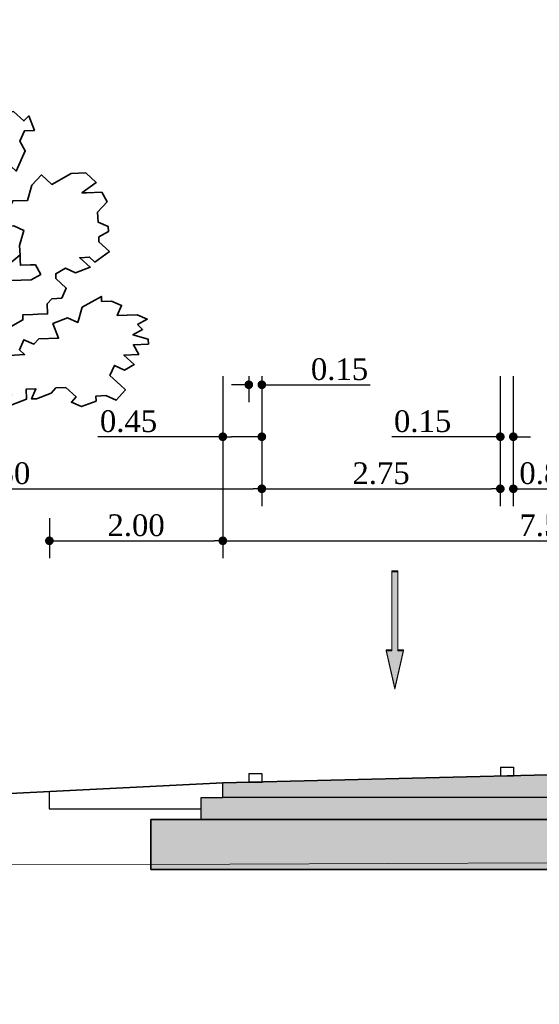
# Model space of a CAD drawing. Extents: x 100296 to 107772, y 404875 to 408930.
# Tile 81 of 98: x 104030 to 104036, y 405015 to 405026. Entities that reach past the tile are written whole.
import ezdxf

# ---------------------------------------------------------------- set-up
doc = ezdxf.new("R2010")
doc.units = 0
for name, color, linetype, lineweight in [('b-mi-mo-grondlaag_scheiding-gd', 3, 'Continuous', 35), ('b-mi-mo-grondlaag_zand-a', 252, 'Continuous', 18), ('b-we-gw-maaiveld-gd', 93, 'Continuous', 18), ('dp-nw-markering', 7, 'Continuous', 0), ('n-co-fc-fundering-a', 253, 'Continuous', 18), ('n-we-bv-geleideconstructie_geleiderail-gd', 1, 'Continuous', 35), ('n-we-gr-boom-gd', 92, 'Continuous', 35), ('n-we-gw-grondwerk_berm-gd', 3, 'Continuous', 35), ('n-we-vh-verharding_asfalt-gd', 1, 'Continuous', 35), ('n-we-vw-markering-gd', 7, 'Continuous', 35), ('n-we-vw-markering-s', 7, 'Continuous', 25)]:
    doc.layers.add(name, color=color, linetype=linetype, lineweight=lineweight)
doc.layers.add('c3d-assembly_shape', color=251, linetype='Continuous', lineweight=35, plot=False)
doc.layers.add('c3d-section_link', color=1, linetype='Continuous')
doc.layers.add('l-mt-deta-pr', color=7, linetype='Continuous')
doc.styles.add('INFRA_DIM', font='times.ttf')
doc.dimstyles.new('INFRA-100-M', dxfattribs={"dimtxt": 0.25, "dimasz": 0.1, "dimexe": 0.2, "dimexo": 0.1, "dimgap": 0.05, "dimtad": 1, "dimzin": 0, "dimdsep": 46, "dimtxsty": 'INFRA_DIM', "dimblk1": 'DOT', "dimblk2": 'DOT', "dimsah": 1, "dimcen": 0, "dimclrd": 256, "dimclre": 256, "dimclrt": 7, "dimaunit": 2, "dimadec": 0, "dimazin": 0, "dimtfac": 1, "dimtdec": 3, "dimtofl": 0, "dimtmove": 0, "dimatfit": 3, "dimldrblk": 'DOT', "dimfxl": 1, "dimtolj": 1, "dimtzin": 0, "dimarcsym": 0})

# ---------------------------------------------------------------- blocks, each defined once
blk = doc.blocks.new('VW-MARKERING_015')
at = {"layer": 'n-we-vw-markering-s'}
for p, q in [((-0.073, 0.1), (0.077, 0.1)), ((-0.073, 0.1), (-0.073, 0)), ((0.077, 0.1), (0.077, 0)), ((-0.073, 0), (0.077, 0))]:
    blk.add_line(p, q, dxfattribs=at)
blk = doc.blocks.new('boom links')
at = {"layer": 'n-we-gr-boom-gd', "linetype": 'Continuous'}
for p, q in [((-0.2725, 6.2735), (0.1105, 7.5955)), ((-0.1865, 6.5695), (-0.3455, 6.8305)), ((2.2705, 5.9725), (2.7125, 6.3425)), ((1.1525, 4.7415), (0.9785, 5.4145)), ((-0.7055, 3.7245), (-1.7395, 4.1765))]:
    blk.add_line(p, q, dxfattribs=at)
for points in [[(2.3165, 6.0315), (2.2635, 6.1455), (2.3745, 6.2065), (2.3675, 6.3795), (2.3615, 6.4935), (2.4735, 6.5555), (2.5885, 6.5605), (2.4685, 6.6695), (2.5835, 6.6745), (2.6415, 6.6775), (2.7575, 6.6255), (2.7075, 6.4505), (2.7105, 6.3945), (2.7125, 6.3365), (2.7155, 6.2805), (2.7175, 6.2225), (2.8325, 6.2275), (2.8905, 6.2295), (2.9515, 6.1175), (2.8395, 6.0565), (2.7255, 6.0515), (2.6115, 6.0465), (2.4995, 5.9825), (2.5075, 5.8125), (2.5675, 5.7565), (2.5145, 5.6395), (2.4665, 5.4665), (2.4665, 5.4665), (2.5225, 5.4685), (2.7465, 5.5935), (2.7435, 5.6495), (2.8585, 5.6555), (2.9165, 5.6575), (3.0305, 5.6625), (3.0255, 5.7775), (3.0795, 5.8375), (3.1375, 5.8405), (3.1935, 5.8425), (3.2465, 5.9595), (3.1265, 6.0695), (3.1245, 6.1255), (3.2355, 6.1885), (3.3525, 6.1355), (3.5215, 6.2015), (3.4015, 6.3105), (3.5155, 6.3165), (3.5765, 6.2605), (3.7425, 6.3825), (3.6225, 6.4915), (3.6205, 6.5505), (3.7315, 6.6115), (3.7295, 6.6695), (3.6125, 6.7205), (3.6075, 6.8355), (3.7165, 6.9545), (3.6545, 7.0665), (3.4825, 7.0585), (3.4265, 7.0565), (3.5915, 7.1785), (3.4725, 7.2875), (3.3015, 7.2805), (3.0775, 7.1555), (2.9585, 7.2645), (2.8495, 7.1455), (2.7985, 6.9715), (2.6285, 6.9645), (2.5755, 6.8475), (2.4585, 6.8985), (2.4015, 6.8955), (2.3445, 6.8935), (2.1755, 6.8295), (2.1785, 6.7715), (1.8945, 6.7015), (1.8425, 6.5845), (1.9625, 6.4755), (2.0215, 6.4205), (1.9725, 6.2465), (2.0315, 6.1915), (2.1435, 6.2545), (2.1515, 6.0815), (2.2145, 5.9705), (2.2705, 5.9725), (1.5665, 5.0825), (1.3965, 5.0165), (1.1785, 4.7775), (0.7465, 4.1845), (0.1925, 3.7595), (0.1465, 3.5275), (0.0635, 2.8365), (0.0645, 1.5175), (0.1385, 0.0065), (-0.1385, -0.0065), (-0.1695, 0.3605), (-0.2105, 1.2755), (-0.2085, 2.4805), (-0.3965, 2.8725), (-1.0505, 4.6765), (-1.2845, 4.7815), (-1.3375, 4.6645), (-1.4495, 4.6025), (-1.2155, 4.4985), (-1.2155, 4.4985), (-1.3815, 4.3765), (-1.3705, 4.1475), (-1.6045, 4.2515), (-1.7775, 4.2435), (-1.6525, 4.0205), (-1.7645, 3.9575), (-1.8125, 3.7835), (-1.8685, 3.7235), (-1.6855, 3.5025), (-1.6805, 3.3875), (-1.8505, 3.3235), (-1.8555, 3.4375), (-1.9675, 3.3745), (-2.0865, 3.4835), (-2.1935, 3.3085), (-2.3645, 3.3005), (-2.4275, 3.4125), (-2.3715, 3.4715), (-2.3235, 3.6465), (-2.4405, 3.6975), (-2.4915, 3.5805), (-2.6085, 3.6335), (-2.6165, 3.8045), (-2.7275, 3.7425), (-2.8475, 3.8515), (-2.7385, 3.9715), (-2.7985, 4.0255), (-2.8605, 4.1375), (-2.6945, 4.2595), (-2.7585, 4.4295), (-2.7045, 4.4885), (-2.5855, 4.3785), (-2.4185, 4.5005), (-2.3595, 4.4475), (-2.3645, 4.5615), (-2.2525, 4.6225), (-2.0775, 4.5745), (-2.0825, 4.6885), (-1.9705, 4.7505), (-1.9125, 4.6965), (-1.8595, 4.8135), (-1.8055, 4.8725), (-1.7475, 4.8745), (-1.6905, 4.8775), (-1.5765, 4.8825), (-1.5215, 4.9435), (-1.3555, 5.0655), (-1.2955, 5.0095), (-1.1265, 5.0755), (-1.2435, 5.1265), (-1.1325, 5.1905), (-1.1395, 5.3605), (-1.3155, 5.4675), (-1.4195, 5.2335), (-1.5315, 5.1725), (-1.5945, 5.2835), (-1.7625, 5.2185), (-1.7015, 5.1065), (-1.8155, 5.1015), (-1.8745, 5.1565), (-1.9865, 5.0935), (-1.9275, 5.0395), (-2.0395, 4.9765), (-2.1585, 5.0855), (-2.2705, 5.0245), (-2.2655, 4.9095), (-2.3195, 4.8495), (-2.4365, 4.9025), (-2.4885, 4.7855), (-2.5455, 4.7825), (-2.6595, 4.7775), (-2.6515, 4.6055), (-2.7665, 4.5995), (-2.8835, 4.6525), (-2.9975, 4.6475), (-2.9955, 4.5895), (-3.0505, 4.5305), (-2.9895, 4.4755), (-3.0455, 4.4165), (-3.1045, 4.4705), (-3.2165, 4.4085), (-3.2695, 4.2915), (-3.3335, 4.4595), (-3.3915, 4.4575), (-3.4475, 4.4545), (-3.5055, 4.4525), (-3.5665, 4.5635), (-3.6275, 4.6195), (-3.6785, 4.5025), (-3.7955, 4.5535), (-3.8005, 4.6685), (-3.8535, 4.5515), (-4.0275, 4.6015), (-4.1495, 4.7675), (-4.1515, 4.8255), (-4.0375, 4.8305), (-4.0425, 4.9445), (-3.8815, 5.1815), (-3.7075, 5.1305), (-3.5955, 5.1945), (-3.5955, 5.1945), (-3.6585, 5.3055), (-3.7145, 5.3035), (-3.7725, 5.3005), (-3.8295, 5.2985), (-3.8875, 5.2955), (-3.8365, 5.4685), (-3.9515, 5.4635), (-4.0625, 5.4025), (-4.2405, 5.5085), (-4.2485, 5.6795), (-3.9665, 5.8075), (-4.0805, 5.8015), (-4.0835, 5.8595), (-4.0345, 6.0335), (-4.0935, 6.0885), (-4.1015, 6.2595), (-3.9895, 6.3225), (-3.8725, 6.2695), (-3.7635, 6.3895), (-3.5955, 6.4555), (-3.5905, 6.3405), (-3.4105, 6.1755), (-3.3585, 6.2925), (-3.3615, 6.3505), (-3.1895, 6.3585), (-3.1845, 6.2445), (-3.1275, 6.2465), (-2.9575, 6.3105), (-2.8385, 6.2015), (-3.0565, 5.9625), (-3.1075, 5.7895), (-2.9295, 5.6825), (-2.7615, 5.7465), (-2.6075, 6.1555), (-2.5505, 6.1585), (-2.4955, 6.2175), (-2.2715, 6.3415), (-2.2025, 6.0595), (-2.0355, 6.1815), (-1.9765, 6.1255), (-1.9135, 6.0135), (-1.7395, 5.9655), (-1.6355, 6.1995), (-1.6945, 6.2535), (-1.6945, 6.2535), (-1.5805, 6.2585), (-1.6465, 6.4285), (-1.3615, 6.4975), (-1.4275, 6.6675), (-1.5415, 6.6625), (-1.5475, 6.7765), (-1.7155, 6.7105), (-1.7105, 6.5965), (-1.8245, 6.5915), (-1.8855, 6.6465), (-2.0505, 6.5245), (-2.1115, 6.5785), (-2.2795, 6.5145), (-2.4515, 6.5065), (-2.4565, 6.6205), (-2.6275, 6.6135), (-2.6325, 6.7275), (-2.7475, 6.7225), (-2.7545, 6.8935), (-2.5865, 6.9585), (-2.4725, 6.9645), (-2.5915, 7.0735), (-2.5415, 7.2465), (-2.4825, 7.1925), (-2.4875, 7.3075), (-2.3755, 7.3685), (-2.1985, 7.2625), (-2.0915, 7.4395), (-1.9775, 7.4445), (-1.9235, 7.5035), (-1.7515, 7.5115), (-1.6415, 7.6315), (-1.5305, 7.6945), (-1.5955, 7.8625), (-1.7615, 7.7405), (-1.8785, 7.7935), (-1.8225, 7.7955), (-1.9415, 7.9055), (-1.8325, 8.0245), (-1.7765, 8.0835), (-1.7235, 8.1445), (-1.6625, 8.0885), (-1.6705, 8.2615), (-1.5585, 8.3225), (-1.4415, 8.2715), (-1.3855, 8.2745), (-1.3905, 8.3885), (-1.1665, 8.5135), (-1.1065, 8.4575), (-1.1585, 8.3405), (-1.0475, 8.4035), (-0.7575, 8.3585), (-0.7015, 8.3615), (-0.7635, 8.4735), (-0.8265, 8.5845), (-0.8265, 8.5845), (-0.8315, 8.6995), (-0.6585, 8.7075), (-0.6615, 8.7655), (-0.4375, 8.8895), (-0.4405, 8.9465), (-0.2115, 8.9565), (-0.1525, 8.9025), (-0.1455, 8.7305), (0.0755, 8.9125), (0.2455, 8.9775), (0.3675, 8.8115), (0.7005, 9.0555), (0.9375, 8.8935), (0.8325, 8.6595), (0.9495, 8.6085), (0.9555, 8.4935), (1.2325, 8.6775), (1.3495, 8.6265), (1.4565, 8.8025), (1.5725, 8.7505), (1.6875, 8.7565), (1.7455, 8.7585), (1.6925, 8.6415), (1.8695, 8.5345), (1.7635, 8.3575), (1.8805, 8.3065), (2.1035, 8.4305), (2.2725, 8.4945), (2.5635, 8.3935), (2.5665, 8.3365), (2.4545, 8.2735), (2.4575, 8.2175), (2.5135, 8.2195), (2.5185, 8.1055), (2.5235, 7.9915), (2.6385, 7.9965), (2.7575, 7.8875), (2.8135, 7.9465), (2.8775, 7.7775), (2.7625, 7.7725), (2.7115, 7.6555), (2.7735, 7.5435), (2.6695, 7.3095), (2.5495, 7.4195), (2.3835, 7.2965), (2.4455, 7.1855), (2.2195, 7.1165), (2.1625, 7.1145), (2.0435, 7.2235), (2.0405, 7.2815), (1.9905, 7.1065), (1.7695, 6.9255), (1.6525, 6.9765), (1.5935, 7.0325), (1.5385, 6.9715), (1.3125, 6.9045), (1.4135, 7.1955), (1.2995, 7.1905), (1.1905, 7.0705), (1.0735, 7.1235), (1.0115, 7.2355), (0.8395, 7.2275), (0.7875, 7.1105), (0.6155, 7.1025), (0.6055, 7.3315), (0.4965, 7.2125), (0.4345, 7.3245), (0.5415, 7.4995), (0.5335, 7.6725), (0.4165, 7.7235), (0.3665, 7.5505), (0.2465, 7.6595), (0.1935, 7.5985), (0.0785, 7.5935), (0.0155, 7.7055), (-0.0335, 7.5325), (-0.1475, 7.5275), (-0.2695, 7.6925), (-0.4365, 7.5705), (-0.6055, 7.5065), (-0.6685, 7.6185), (-0.7775, 7.4985), (-0.4855, 7.3975), (-0.4265, 7.3415), (-0.5925, 7.2195), (-0.3605, 7.1735), (-0.1875, 7.1235), (-0.1825, 7.0085), (-0.2965, 7.0035), (-0.3455, 6.8305), (-0.4595, 6.8255), (-0.5715, 6.7625), (-0.6275, 6.7035), (-0.7385, 6.6395), (-0.9705, 6.6875), (-1.0765, 6.5105), (-0.9625, 6.5155), (-0.9575, 6.4005), (-0.8945, 6.2895), (-0.7235, 6.2965), (-0.7235, 6.2965), (-0.7205, 6.2405), (-0.9415, 6.0575), (-0.9345, 5.8865), (-0.8195, 5.8915), (-0.5985, 6.0735), (-0.3095, 6.0295), (-0.2655, 6.3175), (-0.0985, 6.4395), (-0.1065, 6.6115), (0.0645, 6.6195), (0.1815, 6.5665), (0.4045, 6.6915), (0.4655, 6.6375), (0.6865, 6.8185), (0.8035, 6.7675), (1.0295, 6.8345), (1.2025, 6.7855), (1.2055, 6.7275), (1.0965, 6.6075), (0.9255, 6.6005), (1.0425, 6.5485), (1.0455, 6.4905), (1.1035, 6.4365), (1.1645, 6.3815), (1.3375, 6.3325), (1.3405, 6.2745), (1.5105, 6.3405), (1.5645, 6.3995), (1.6245, 6.3455), (1.6295, 6.2315), (1.6325, 6.1735), (1.5765, 6.1145), (1.7515, 6.0645), (1.7545, 6.0075), (1.8765, 5.8405), (1.8785, 5.7835), (1.8285, 5.6085), (1.6555, 5.6595), (1.5975, 5.6565), (1.6025, 5.5425), (1.4905, 5.4795), (1.3305, 5.2425), (1.3255, 5.3565), (1.1575, 5.2345), (1.0985, 5.2905), (1.1475, 5.4635), (0.9765, 5.4555), (0.9795, 5.3995), (0.6925, 5.3865), (0.6445, 5.2115), (0.7605, 5.1605), (0.5405, 4.9775), (0.6565, 4.9265), (0.8275, 4.9345), (0.7795, 4.7595), (0.7215, 4.7565), (0.7285, 4.5855), (0.5635, 4.4635), (0.4515, 4.4005), (0.3855, 4.5705), (0.2205, 4.4485), (0.1625, 4.4455), (0.0425, 4.5545), (-0.0645, 4.3775), (-0.1755, 4.3155), (-0.2925, 4.3675), (-0.4585, 4.2455), (-0.5705, 4.1835), (-0.7505, 4.3465), (-0.6975, 4.4635), (-0.6435, 4.5245), (-0.7025, 4.5775), (-0.5935, 4.6975), (-0.7075, 4.6925), (-0.7735, 4.8625), (-0.8855, 4.7995), (-1.0505, 4.6765)], [(0.1085, 4.4945), (0.1345, 3.9115), (0.1585, 3.8755), (0.2095, 3.9005), (0.7745, 4.2585), (0.7685, 4.2135), (1.3815, 4.0985), (1.6645, 4.1695), (2.4395, 4.7775), (2.3825, 4.7745), (2.2655, 4.8265), (2.2655, 4.8265), (2.2635, 4.8845), (2.3725, 5.0035), (2.3115, 5.0575), (2.3045, 5.2295), (2.5355, 5.1825), (2.6495, 5.1875), (2.7645, 5.1925), (2.7055, 5.2475), (2.7565, 5.3645), (2.8735, 5.3115), (2.9285, 5.3725), (3.1575, 5.3825), (3.0915, 5.5505), (3.2615, 5.6165), (3.3785, 5.5635), (3.4275, 5.7385), (3.6505, 5.8635), (3.6535, 5.8055), (3.7675, 5.8105), (3.8845, 5.7595), (3.8335, 5.6425), (4.0625, 5.6525), (4.1795, 5.5995), (4.0675, 5.5385), (4.1265, 5.4825), (4.0145, 5.4215), (4.1895, 5.3715), (4.1925, 5.3145), (4.0195, 5.3065), (4.0825, 5.1955), (3.9105, 5.1875), (4.0295, 5.0785), (3.9185, 5.0145), (3.8015, 5.0675), (3.7495, 4.9505), (3.8695, 4.8415), (3.9285, 4.7865), (3.8195, 4.6665), (3.7025, 4.7195), (3.5875, 4.7145), (3.5905, 4.6565), (3.4225, 4.5925), (3.3055, 4.6435), (3.3595, 4.7035), (3.2395, 4.8135), (3.1255, 4.8085), (3.0715, 4.7475), (2.9015, 4.6835), (2.8455, 4.6805), (2.8965, 4.7975), (2.7825, 4.7925), (2.7875, 4.6785), (2.6195, 4.6125), (2.5585, 4.6685), (2.6145, 4.7275), (2.4395, 4.7775)], [(-0.6625, 3.6055), (-0.2845, 2.9355), (-0.1705, 2.9405), (-0.0815, 3.5175), (-0.1025, 3.9755), (-0.1085, 4.3525)]]:
    blk.add_lwpolyline(points, dxfattribs=at)
blk = doc.blocks.new('*U2899')
blk.add_hatch(color=256).paths.add_polyline_path([(-0.0675, 0.2925), (-0.0225, 0.2925), (-0.0225, 0.9), (0.0225, 0.9), (0.0225, 0.2925), (0.0675, 0.2925), (0, 0)])
blk.add_lwpolyline([(-0.0675, 0.2925), (-0.0225, 0.2925), (-0.0225, 0.9), (0.0225, 0.9), (0.0225, 0.2925), (0.0675, 0.2925), (0, 0)], close=True)
blk = doc.blocks.new('_DOT')
at = {"color": 0, "linetype": 'ByBlock'}
blk.add_line((-0.5, 0), (-1, 0), dxfattribs=at)
at = {"color": 0, "linetype": 'ByBlock', "const_width": 0.5}
blk.add_lwpolyline([(-0.25, 0, 1), (0.25, 0, 1)], format="xyb", close=True, dxfattribs=at)
blk = doc.blocks.new('*D2901')
at = {"layer": 'l-mt-deta-pr', "lineweight": -2, "transparency": 16777216}
for p, q in [((104032.844, 405021.705), (104032.844, 405020.268)), ((104028.344, 405020.413), (104028.344, 405020.668)), ((104028.444, 405020.468), (104032.744, 405020.468))]:
    blk.add_line(p, q, dxfattribs=at)
at = {"layer": 'l-mt-deta-pr', "lineweight": -2, "transparency": 16777216, "xscale": 0.1, "yscale": 0.1, "zscale": 0.1, "rotation": 180}
blk.add_blockref('_DOT', (104028.344, 405020.468), dxfattribs=at)
at = {"layer": 'l-mt-deta-pr', "lineweight": -2, "transparency": 16777216, "xscale": 0.1, "yscale": 0.1, "zscale": 0.1}
blk.add_blockref('_DOT', (104032.844, 405020.468), dxfattribs=at)
at = {"layer": 'l-mt-deta-pr', "color": 7, "transparency": 16777216, "insert": (104029.844, 405020.645), "char_height": 0.25, "attachment_point": 5, "style": 'INFRA_DIM'}
blk.add_mtext('\\A1;4.50', dxfattribs=at)
blk = doc.blocks.new('*D2902')
at = {"layer": 'l-mt-deta-pr', "lineweight": -2, "transparency": 16777216}
for p, q in [((104032.394, 405021.705), (104032.394, 405019.668)), ((104030.394, 405020.128), (104030.394, 405019.668)), ((104030.494, 405019.868), (104032.294, 405019.868))]:
    blk.add_line(p, q, dxfattribs=at)
at = {"layer": 'l-mt-deta-pr', "lineweight": -2, "transparency": 16777216, "xscale": 0.1, "yscale": 0.1, "zscale": 0.1, "rotation": 180}
blk.add_blockref('_DOT', (104030.394, 405019.868), dxfattribs=at)
at = {"layer": 'l-mt-deta-pr', "lineweight": -2, "transparency": 16777216, "xscale": 0.1, "yscale": 0.1, "zscale": 0.1}
blk.add_blockref('_DOT', (104032.394, 405019.868), dxfattribs=at)
at = {"layer": 'l-mt-deta-pr', "color": 7, "transparency": 16777216, "insert": (104031.394, 405020.045), "char_height": 0.25, "attachment_point": 5, "style": 'INFRA_DIM'}
blk.add_mtext('\\A1;2.00', dxfattribs=at)
blk = doc.blocks.new('*D2903')
at = {"layer": 'l-mt-deta-pr', "lineweight": -2, "transparency": 16777216}
for p, q in [((104035.744, 405021.768), (104035.744, 405020.268)), ((104036.544, 405021.768), (104036.544, 405020.268)), ((104035.844, 405020.468), (104036.444, 405020.468))]:
    blk.add_line(p, q, dxfattribs=at)
at = {"layer": 'l-mt-deta-pr', "lineweight": -2, "transparency": 16777216, "xscale": 0.1, "yscale": 0.1, "zscale": 0.1, "rotation": 180}
blk.add_blockref('_DOT', (104035.744, 405020.468), dxfattribs=at)
at = {"layer": 'l-mt-deta-pr', "lineweight": -2, "transparency": 16777216, "xscale": 0.1, "yscale": 0.1, "zscale": 0.1}
blk.add_blockref('_DOT', (104036.544, 405020.468), dxfattribs=at)
at = {"layer": 'l-mt-deta-pr', "color": 7, "transparency": 16777216, "insert": (104036.144, 405020.645), "char_height": 0.25, "attachment_point": 5, "style": 'INFRA_DIM'}
blk.add_mtext('\\A1;0.80', dxfattribs=at)
blk = doc.blocks.new('*D2904')
at = {"layer": 'l-mt-deta-pr', "lineweight": -2, "transparency": 16777216}
for p, q in [((104032.394, 405021.643), (104032.394, 405019.668)), ((104039.894, 405020.213), (104039.894, 405019.668)), ((104032.494, 405019.868), (104039.794, 405019.868))]:
    blk.add_line(p, q, dxfattribs=at)
at = {"layer": 'l-mt-deta-pr', "lineweight": -2, "transparency": 16777216, "xscale": 0.1, "yscale": 0.1, "zscale": 0.1, "rotation": 180}
blk.add_blockref('_DOT', (104032.394, 405019.868), dxfattribs=at)
at = {"layer": 'l-mt-deta-pr', "lineweight": -2, "transparency": 16777216, "xscale": 0.1, "yscale": 0.1, "zscale": 0.1}
blk.add_blockref('_DOT', (104039.894, 405019.868), dxfattribs=at)
at = {"layer": 'l-mt-deta-pr', "color": 7, "transparency": 16777216, "insert": (104036.144, 405020.045), "char_height": 0.25, "attachment_point": 5, "style": 'INFRA_DIM'}
blk.add_mtext('\\A1;7.50', dxfattribs=at)
blk = doc.blocks.new('*D2906')
at = {"layer": 'l-mt-deta-pr', "lineweight": -2, "transparency": 16777216}
for p, q in [((104032.844, 405021.705), (104032.844, 405020.268)), ((104035.594, 405021.768), (104035.594, 405020.268)), ((104032.944, 405020.468), (104035.494, 405020.468))]:
    blk.add_line(p, q, dxfattribs=at)
at = {"layer": 'l-mt-deta-pr', "lineweight": -2, "transparency": 16777216, "xscale": 0.1, "yscale": 0.1, "zscale": 0.1, "rotation": 180}
blk.add_blockref('_DOT', (104032.844, 405020.468), dxfattribs=at)
at = {"layer": 'l-mt-deta-pr', "lineweight": -2, "transparency": 16777216, "xscale": 0.1, "yscale": 0.1, "zscale": 0.1}
blk.add_blockref('_DOT', (104035.594, 405020.468), dxfattribs=at)
at = {"layer": 'l-mt-deta-pr', "color": 7, "transparency": 16777216, "insert": (104034.219, 405020.645), "char_height": 0.25, "attachment_point": 5, "style": 'INFRA_DIM'}
blk.add_mtext('\\A1;2.75', dxfattribs=at)
blk = doc.blocks.new('*D2907')
at = {"layer": 'l-mt-deta-pr', "lineweight": -2, "transparency": 16777216}
for p, q in [((104032.694, 405021.768), (104032.694, 405021.468)), ((104032.844, 405021.705), (104032.844, 405021.468)), ((104032.594, 405021.668), (104032.494, 405021.668)), ((104032.944, 405021.668), (104034.094, 405021.668))]:
    blk.add_line(p, q, dxfattribs=at)
at = {"layer": 'l-mt-deta-pr', "lineweight": -2, "transparency": 16777216, "xscale": 0.1, "yscale": 0.1, "zscale": 0.1}
blk.add_blockref('_DOT', (104032.694, 405021.668), dxfattribs=at)
at = {"layer": 'l-mt-deta-pr', "lineweight": -2, "transparency": 16777216, "xscale": 0.1, "yscale": 0.1, "zscale": 0.1, "rotation": 180}
blk.add_blockref('_DOT', (104032.844, 405021.668), dxfattribs=at)
at = {"layer": 'l-mt-deta-pr', "color": 7, "transparency": 16777216, "insert": (104033.74, 405021.845), "char_height": 0.25, "attachment_point": 5, "style": 'INFRA_DIM'}
blk.add_mtext('\\A1;0.15', dxfattribs=at)
blk = doc.blocks.new('*D2908')
at = {"layer": 'l-mt-deta-pr', "lineweight": -2, "transparency": 16777216}
for p, q in [((104032.394, 405021.768), (104032.394, 405020.868)), ((104032.844, 405021.768), (104032.844, 405020.868)), ((104032.394, 405021.068), (104030.953, 405021.068)), ((104032.744, 405021.068), (104032.494, 405021.068))]:
    blk.add_line(p, q, dxfattribs=at)
at = {"layer": 'l-mt-deta-pr', "lineweight": -2, "transparency": 16777216, "xscale": 0.1, "yscale": 0.1, "zscale": 0.1, "rotation": 180}
blk.add_blockref('_DOT', (104032.394, 405021.068), dxfattribs=at)
at = {"layer": 'l-mt-deta-pr', "lineweight": -2, "transparency": 16777216, "xscale": 0.1, "yscale": 0.1, "zscale": 0.1}
blk.add_blockref('_DOT', (104032.844, 405021.068), dxfattribs=at)
at = {"layer": 'l-mt-deta-pr', "color": 7, "transparency": 16777216, "insert": (104031.307, 405021.245), "char_height": 0.25, "attachment_point": 5, "style": 'INFRA_DIM'}
blk.add_mtext('\\A1;0.45', dxfattribs=at)
blk = doc.blocks.new('*D2910')
at = {"layer": 'l-mt-deta-pr', "lineweight": -2, "transparency": 16777216}
for p, q in [((104035.594, 405021.705), (104035.594, 405020.868)), ((104035.744, 405021.768), (104035.744, 405020.868)), ((104035.494, 405021.068), (104034.344, 405021.068)), ((104035.844, 405021.068), (104035.944, 405021.068))]:
    blk.add_line(p, q, dxfattribs=at)
at = {"layer": 'l-mt-deta-pr', "lineweight": -2, "transparency": 16777216, "xscale": 0.1, "yscale": 0.1, "zscale": 0.1}
blk.add_blockref('_DOT', (104035.594, 405021.068), dxfattribs=at)
at = {"layer": 'l-mt-deta-pr', "lineweight": -2, "transparency": 16777216, "xscale": 0.1, "yscale": 0.1, "zscale": 0.1, "rotation": 180}
blk.add_blockref('_DOT', (104035.744, 405021.068), dxfattribs=at)
at = {"layer": 'l-mt-deta-pr', "color": 7, "transparency": 16777216, "insert": (104034.698, 405021.245), "char_height": 0.25, "attachment_point": 5, "style": 'INFRA_DIM'}
blk.add_mtext('\\A1;0.15', dxfattribs=at)

msp = doc.modelspace()

# ---------------------------------------------------------------- hatches: boundary and pattern name
at = {"layer": 'b-mi-mo-grondlaag_zand-a', "linetype": 'Continuous', "lineweight": 18}
msp.add_hatch(color=256, dxfattribs=at).paths.add_polyline_path([(104031.563, 405016.655), (104032.143, 405016.655), (104040.143, 405016.655), (104040.723, 405016.655), (104040.723, 405016.075), (104031.563, 405016.075)])
at = {"layer": 'c3d-assembly_shape', "linetype": 'Continuous', "lineweight": 35}
msp.add_hatch(color=256, dxfattribs=at).paths.add_polyline_path([(104032.393, 405016.905), (104032.393, 405017.075), (104032.768, 405017.085), (104035.668, 405017.157), (104036.143, 405017.169), (104036.618, 405017.157), (104039.518, 405017.085), (104039.893, 405017.075), (104039.893, 405016.905)])
at = {"layer": 'n-co-fc-fundering-a', "linetype": 'Continuous', "lineweight": 18}
msp.add_hatch(color=256, dxfattribs=at).paths.add_polyline_path([(104032.143, 405016.905), (104032.393, 405016.905), (104039.893, 405016.905), (104040.143, 405016.905), (104040.143, 405016.655), (104032.143, 405016.655)])

# ---------------------------------------------------------------- linework, layer by layer
at = {"layer": 'b-mi-mo-grondlaag_scheiding-gd', "color": 3, "linetype": 'Continuous', "lineweight": 35}
for p, q in [((104031.563, 405016.655), (104040.723, 405016.655)), ((104031.563, 405016.075), (104031.563, 405016.655)), ((104040.723, 405016.075), (104031.563, 405016.075))]:
    msp.add_line(p, q, dxfattribs=at)
at = {"layer": 'b-we-gw-maaiveld-gd', "color": 93, "linetype": 'Continuous', "lineweight": 18}
msp.add_lwpolyline([(104014.251, 405016.178), (104027.304, 405016.133), (104032.475, 405016.139), (104036.143, 405016.152), (104037.947, 405016.158), (104045.174, 405016.067), (104046.725, 405015.947), (104048.186, 405014.909), (104048.746, 405014.521), (104048.854, 405014.533), (104049.245, 405014.57), (104051.678, 405016.154), (104052.275, 405016.527), (104054.307, 405016.771), (104054.372, 405016.783), (104054.46, 405016.783), (104056.786, 405016.84), (104056.976, 405016.845), (104056.983, 405016.845), (104057.069, 405016.849), (104061.15, 405017.024), (104065.187, 405016.954), (104066.143, 405016.938)], dxfattribs=at)
at = {"layer": 'c3d-section_link', "linetype": 'Continuous', "lineweight": -3}
for p, q in [((104032.393, 405016.905), (104032.393, 405017.075)), ((104030.393, 405016.975), (104030.393, 405016.775)), ((104032.143, 405016.655), (104032.143, 405016.905)), ((104032.143, 405016.905), (104032.393, 405016.905)), ((104039.893, 405016.905), (104032.393, 405016.905)), ((104030.393, 405016.775), (104032.143, 405016.775)), ((104031.563, 405016.075), (104031.563, 405016.655)), ((104031.563, 405016.655), (104032.143, 405016.655)), ((104040.143, 405016.655), (104032.143, 405016.655)), ((104040.723, 405016.075), (104031.563, 405016.075))]:
    msp.add_line(p, q, dxfattribs=at)
at = {"layer": 'n-we-gw-grondwerk_berm-gd', "color": 3, "linetype": 'Continuous', "lineweight": 35}
msp.add_line((104026.343, 405016.773), (104032.393, 405017.075), dxfattribs=at)
at = {"layer": 'n-we-vh-verharding_asfalt-gd', "linetype": 'Continuous', "lineweight": 35}
msp.add_line((104032.393, 405017.075), (104036.143, 405017.169), dxfattribs=at)

# ---------------------------------------------------------------- block references
at = {"layer": 'dp-nw-markering', "xscale": 1.5, "yscale": 1.5, "zscale": 1.5}
for p in [(104034.378, 405018.17), (104034.378, 405018.158)]:
    msp.add_blockref('*U2899', p, dxfattribs=at)
at = {"layer": 'n-we-bv-geleideconstructie_geleiderail-gd', "color": 210, "linetype": 'Continuous', "lineweight": 35}
msp.add_blockref('boom links', (104027.343, 405016.823), dxfattribs=at)
at = {"layer": 'n-we-vw-markering-gd', "color": 7, "linetype": 'Continuous', "lineweight": 35}
for p in [(104032.768, 405017.085), (104035.668, 405017.157)]:
    msp.add_blockref('VW-MARKERING_015', p, dxfattribs=at)

# ---------------------------------------------------------------- dimensions: what is measured, and where the dimension line sits
at = {"layer": 'l-mt-deta-pr'}
for base, p1, p2, picture, middle in [((104032.844, 405021.668), (104032.694, 405021.868), (104032.844, 405021.805), '*D2907', (104033.74, 405021.668)), ((104032.844, 405020.468), (104028.344, 405020.313), (104032.844, 405021.805), '*D2901', (104029.844, 405020.468)), ((104032.394, 405019.868), (104030.394, 405020.228), (104032.394, 405021.805), '*D2902', (104031.394, 405019.868)), ((104032.844, 405021.068), (104032.394, 405021.868), (104032.844, 405021.868), '*D2908', (104031.307, 405021.068)), ((104035.594, 405020.468), (104032.844, 405021.805), (104035.594, 405021.868), '*D2906', (104034.219, 405020.468)), ((104035.744, 405021.068), (104035.594, 405021.805), (104035.744, 405021.868), '*D2910', (104034.698, 405021.068)), ((104036.544, 405020.468), (104035.744, 405021.868), (104036.544, 405021.868), '*D2903', (104036.144, 405020.468)), ((104039.894, 405019.868), (104032.394, 405021.743), (104039.894, 405020.313), '*D2904', (104036.144, 405019.868))]:
    dim = msp.add_linear_dim(base=base, p1=p1, p2=p2, dimstyle='INFRA-100-M', dxfattribs=at)
    dim.commit()
    dim.dimension.update_dxf_attribs({"geometry": picture, "text_midpoint": middle, "dimtype": 160})

doc.saveas('drawing.dxf')
